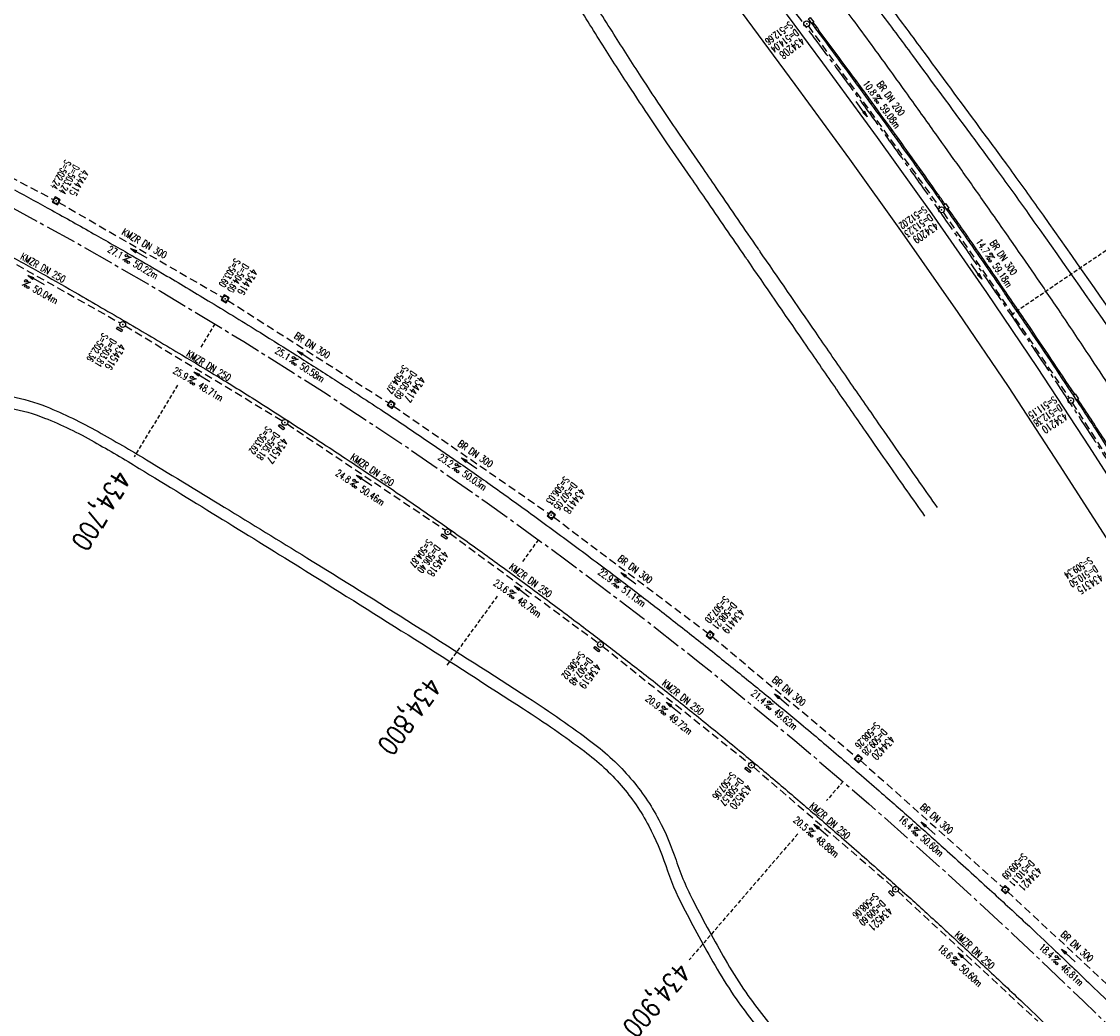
# Model space of a CAD drawing. Extents: x 454519 to 459636, y 422856 to 428936.
# Tile 25 of 82: x 457219 to 457495, y 425321 to 425576. Entities that reach past the tile are written whole.
import ezdxf
from ezdxf.enums import TextEntityAlignment as Align

# ---------------------------------------------------------------- set-up
doc = ezdxf.new("R2010")
doc.units = 0
doc.header["$LTSCALE"] = 2
doc.header["$MEASUREMENT"] = 0
for name, pattern in [('ACHSE', [5.5, 4, -0.5, 0.5, -0.5]), ('AUSGEZOGEN', [0]), ('GESTRICH-X2', [1.5, 1, -0.5]), ('GESTRICHELT', [0.75, 0.5, -0.25])]:
    doc.linetypes.add(name, pattern=pattern)
doc.layers.get('0').update_dxf_attribs({"linetype": 'CONTINUOUS'})
for name, color, linetype in [('ACHSETOP', 1, 'ACHSE'), ('FBR', 8, 'CONTINUOUS'), ('HEKTOM', 1, 'GESTRICHELT'), ('KANAL', 7, 'GESTRICH-X2'), ('PFEIL', 7, 'CONTINUOUS'), ('RINNE', 8, 'CONTINUOUS'), ('SCHACHTNR', 6, 'CONTINUOUS'), ('SCHSYMBOL', 7, 'CONTINUOUS'), ('TEXTO', 4, 'CONTINUOUS'), ('TEXTU', 4, 'CONTINUOUS'), ('WEG', 8, 'AUSGEZOGEN')]:
    doc.layers.add(name, color=color, linetype=linetype)
doc.styles.add('ROMANS', font='romans.shx', dxfattribs={"width": 0.8})

# ---------------------------------------------------------------- blocks, each defined once
blk = doc.blocks.new('PROM')
blk.add_line((1.57, 1.82), (0.02, 0.02))
for centre, radius in [((0.32, 1.51), 0.317), ((0.94, 0.29), 0.283), ((1.64, 0.29), 0.283)]:
    blk.add_circle(centre, radius)
blk.add_arc((0.99, 2.68), 1.03, 239.1414, 303.3549)
blk = doc.blocks.new('PFEIL2')
at = {"color": 0}
for p, q in [((0.88, 0), (-2.4, -0.01)), ((0.88, -0.27), (0.88, 0.28)), ((0.88, 0.28), (2.43, 0.01)), ((0.91, 0.27), (0.88, 0.26)), ((0.97, 0.26), (0.88, 0.25)), ((1.02, 0.25), (0.88, 0.23)), ((1.07, 0.24), (0.88, 0.21)), ((1.13, 0.23), (0.88, 0.19)), ((1.18, 0.22), (0.88, 0.17)), ((1.24, 0.21), (0.88, 0.15)), ((1.29, 0.21), (0.88, 0.14)), ((1.34, 0.2), (0.88, 0.12)), ((1.4, 0.19), (0.88, 0.1)), ((1.45, 0.18), (0.88, 0.08)), ((1.51, 0.17), (0.88, 0.06)), ((1.56, 0.16), (0.88, 0.04)), ((1.61, 0.15), (0.88, 0.02)), ((1.67, 0.14), (0.88, 0.01)), ((1.72, 0.13), (0.88, -0.01)), ((1.78, 0.12), (0.88, -0.03)), ((1.83, 0.11), (0.88, -0.05)), ((1.88, 0.1), (0.88, -0.07)), ((1.94, 0.09), (0.88, -0.09)), ((2.05, 0.08), (0.88, -0.12)), ((1.99, 0.08), (0.88, -0.11)), ((2.1, 0.07), (0.88, -0.14)), ((2.15, 0.06), (0.88, -0.16)), ((2.21, 0.05), (0.88, -0.18)), ((2.26, 0.04), (0.88, -0.2)), ((2.32, 0.03), (0.88, -0.22)), ((2.37, 0.02), (0.88, -0.23)), ((2.42, 0.01), (0.88, -0.25)), ((2.43, 0.01), (0.88, -0.27))]:
    blk.add_line(p, q, dxfattribs=at)
blk = doc.blocks.new('GST')
at = {"color": 0}
blk.add_circle((0, 0), 0.75, dxfattribs=at)
blk.add_point((0, 0), dxfattribs=at)
blk = doc.blocks.new('17')
blk.add_lwpolyline([(-0.76, -1.22), (0.75, -1.22), (0.75, -1.8), (-0.76, -1.8)], close=True)
blk.add_blockref('GST', (0, 0))
blk = doc.blocks.new('20')
blk.add_lwpolyline([(-0.75, -0.75), (0.75, -0.75), (0.75, 0.75), (-0.75, 0.75)], close=True)
blk.add_circle((0, 0), 0.676)
blk.add_point((0, 0))

msp = doc.modelspace()

# ---------------------------------------------------------------- linework, layer by layer
at = {"layer": 'ACHSETOP', "flags": 128}
msp.add_lwpolyline([(457915.72, 424851.29, -0.000006), (457913.58, 424853.81, -0.000044), (457913.3, 424854.14), (457897.16, 424873.22, 0.000004), (457889.08, 424882.77, -0.000008), (457881.01, 424892.31, -0.000002), (457872.61, 424902.22, -0.000003), (457864.86, 424911.39), (457848.71, 424930.47, 0.000027), (457843.58, 424936.54, -0.000013), (457838.45, 424942.6, -0.000828), (457837.34, 424943.91, -0.000193), (457832.58, 424949.58, -0.002836), (457826.36, 424957.07, -0.00181), (457816.73, 424968.91, -0.002663), (457809.62, 424977.8, -0.002228), (457801.22, 424988.52, -0.002227), (457793.59, 424998.45, -0.002235), (457786.07, 425008.4, -0.002237), (457778.64, 425018.43, -0.002229), (457771.27, 425028.55, -0.002228), (457764.01, 425038.74, -0.002231), (457756.84, 425048.97, -0.002238), (457749.71, 425059.34, -0.00227), (457742.78, 425069.63, -0.002201), (457734.87, 425081.59, -0.002958), (457729.08, 425090.55, -0.001376), (457721.3, 425102.82, -0.002197), (457716.48, 425110.54, -0.000018), (457715.87, 425111.53, 0.000102), (457715.76, 425111.71, 0.000005), (457709.19, 425122.34, -0.000006), (457702.61, 425132.97), (457689.46, 425154.23), (457676.31, 425175.49), (457663.16, 425196.75, -0.000006), (457656.58, 425207.38, 0.000006), (457650.01, 425218.01), (457636.86, 425239.28), (457623.71, 425260.54, -0.000006), (457617.13, 425271.17, 0.000006), (457610.56, 425281.8), (457597.41, 425303.06), (457584.25, 425324.32, -0.000017), (457577.68, 425334.95, 0.000017), (457571.1, 425345.59, 0.000011), (457564.53, 425356.22, -0.000007), (457557.95, 425366.85, -0.000002), (457550.82, 425378.37, -0.000002), (457544.8, 425388.11, -0.000012), (457538.23, 425398.74, 0.000002), (457531.65, 425409.37, 0.000013), (457522.15, 425424.73, 0.000036), (457518.82, 425430.11, 0.000002), (457518.5, 425430.63, 0.001494), (457513.17, 425439.19, 0.001009), (457505.21, 425451.81, 0.002111), (457499.48, 425460.77, 0.001564), (457491.66, 425472.81, 0.001564), (457484.79, 425483.24, 0.001559), (457477.84, 425493.65, 0.001562), (457470.82, 425504.02, 0.001568), (457463.77, 425514.31, 0.001567), (457456.64, 425524.56, 0.001562), (457449.44, 425534.8, 0.001556), (457442.17, 425544.98, 0.001559), (457434.85, 425555.1, 0.001564), (457427.46, 425565.18, 0.001563), (457420.01, 425575.22, 0.001565), (457412.5, 425585.2, 0.001564), (457404.92, 425595.15, 0.001562), (457397.28, 425605.05, 0.001562), (457389.58, 425614.89, 0.001563), (457381.81, 425624.71, 0.001568), (457374, 425634.44, 0.001561), (457366.14, 425644.12, 0.001554), (457358.17, 425653.79, 0.001558), (457350.15, 425663.42, 0.001564), (457342.11, 425672.95, 0.001572), (457334, 425682.43, 0.001566), (457325.8, 425691.9, 0.00156), (457317.56, 425701.31, 0.001562), (457309.26, 425710.65, 0.00156), (457300.91, 425719.93, 0.001558), (457292.49, 425729.18, 0.001564), (457284, 425738.39, 0.001569), (457275.49, 425747.51, 0.001564), (457266.01, 425757.53, 0.001926), (457258.25, 425765.62, 0.001186), (457247.56, 425776.64, 0.001887), (457240.8, 425783.52, 0.000041), (457237.45, 425786.9, 0.000316), (457237.01, 425787.34, 0.000002), (457228.45, 425795.96, 0.000003), (457223.19, 425801.26), (457205.57, 425819), (457187.95, 425836.74), (457170.34, 425854.48), (457152.72, 425872.22), (457135.11, 425889.96), (457117.49, 425907.69), (457099.87, 425925.43), (457082.26, 425943.17), (457064.64, 425960.91, 0.000014), (457055.83, 425969.78, -0.000014), (457047.03, 425978.65), (457029.41, 425996.39), (457011.79, 426014.13), (456994.18, 426031.87), (456976.56, 426049.61), (456958.95, 426067.35), (456941.33, 426085.09), (456923.71, 426102.82), (456906.1, 426120.56, 0.000014), (456897.29, 426129.43, -0.000014), (456888.48, 426138.3), (456870.86, 426156.04), (456853.25, 426173.78), (456835.63, 426191.52), (456818.02, 426209.26), (456800.4, 426227), (456782.78, 426244.74), (456765.17, 426262.47), (456747.55, 426280.21), (456729.93, 426297.95), (456712.32, 426315.69), (456694.7, 426333.43), (456677.09, 426351.17), (456659.47, 426368.91), (456641.85, 426386.65), (456624.24, 426404.39), (456606.62, 426422.13), (456589.01, 426439.87, 0.000014), (456580.2, 426448.74, -0.000014), (456571.39, 426457.6), (456553.77, 426475.34), (456536.16, 426493.08), (456518.54, 426510.82), (456500.93, 426528.56), (456483.31, 426546.3), (456465.69, 426564.04), (456448.08, 426581.78), (456430.46, 426599.52, 0.000014), (456421.65, 426608.39, -0.000014), (456412.84, 426617.26), (456395.23, 426634.99), (456383.63, 426646.67, 0.000725), (456382.56, 426647.75, 0.000156), (456377.6, 426652.72, 0.002626), (456370.69, 426659.55, 0.001668), (456359.73, 426670.21, 0.002498), (456351.52, 426678.06, 0.002083), (456341.58, 426687.4, 0.002085), (456332.39, 426695.88, 0.002089), (456323.15, 426704.28, 0.002082), (456313.84, 426712.59, 0.002074), (456304.43, 426720.86, 0.002079), (456294.95, 426729.04, 0.002087), (456285.44, 426737.12, 0.002093), (456275.86, 426745.12, 0.002088), (456266.18, 426753.06, 0.002077), (456256.46, 426760.91, 0.002077), (456246.66, 426768.68, 0.002082), (456236.8, 426776.37, 0.002086), (456226.89, 426783.97, 0.002088), (456215.98, 426792.19, 0.002513), (456206.86, 426798.93, 0.001652), (456194.46, 426807.93, 0.002613), (456186.58, 426813.55, 0.000131), (456181.19, 426817.36, 0.000661), (456180.12, 426818.11, 0.000001), (456173.12, 426823.01, -0.000002), (456166.12, 426827.92), (456145.65, 426842.27), (456125.17, 426856.61), (456104.7, 426870.96), (456084.23, 426885.31, 0.000012), (456075.03, 426891.75, -0.000012), (456065.83, 426898.2, -0.00044), (456065.72, 426898.27, -0.000024), (456063.76, 426899.66, -0.003713), (456055.72, 426905.4, -0.002427), (456043.53, 426914.34, -0.004512), (456034.85, 426920.89, -0.003471), (456023.71, 426929.59, -0.003476), (456013.96, 426937.42, -0.003478), (456004.33, 426945.38, -0.003472), (455994.81, 426953.46, -0.003468), (455985.39, 426961.7, -0.003467), (455976.09, 426970.06, -0.003474), (455966.91, 426978.53, -0.003474), (455957.86, 426987.14, -0.003467), (455948.91, 426995.88, -0.00347), (455940.09, 427004.74, -0.003474), (455931.4, 427013.72, -0.003479), (455922.83, 427022.81, -0.003475), (455914.39, 427032.04, -0.003471), (455906.07, 427041.38, -0.003476), (455897.89, 427050.82, -0.00347), (455889.85, 427060.38, -0.003463), (455881.92, 427070.06, -0.00347), (455874.13, 427079.85, -0.003479), (455866.5, 427089.73, -0.003479), (455859, 427099.71, -0.003469), (455851.62, 427109.82, -0.003465), (455844.39, 427120.03, -0.003473), (455837.31, 427130.32, -0.003478), (455830.37, 427140.71, -0.003474), (455823.57, 427151.21, -0.00347), (455816.92, 427161.79, -0.003471), (455810.42, 427172.47, -0.003472), (455804.07, 427183.23, -0.003473), (455797.87, 427194.08, -0.003473), (455791.42, 427205.75, -0.003967), (455785.92, 427216.04, -0.002976), (455778.94, 427229.57, -0.004632), (455774.58, 427238.32, -0.000579), (455770.49, 427246.77, -0.001724), (455769.13, 427249.62, -0.000007), (455765.12, 427258.07, -0.000021), (455763.79, 427260.87), (455753.08, 427283.46), (455742.37, 427306.05), (455731.66, 427328.64, -0.000016), (455726.85, 427338.77, 0.000012), (455722.05, 427348.89, 0.000505), (455721.99, 427349.02, 0.000029), (455720.94, 427351.23, 0.005761), (455716.62, 427360.03, 0.003719), (455709.66, 427373.54, 0.006688), (455704.46, 427383.16, 0.005204), (455697.47, 427395.36, 0.00521), (455691.03, 427406.07, 0.005208), (455684.38, 427416.66, 0.005212), (455677.5, 427427.1, 0.005215), (455670.41, 427437.39, 0.005208), (455663.11, 427447.52, 0.005201), (455655.59, 427457.52, 0.005205), (455647.54, 427467.76, 0.005666), (455639.94, 427477.01, 0.004763), (455630.21, 427488.37, 0.007089), (455623.49, 427495.84, 0.001658), (455615.56, 427504.36, 0.003572), (455611.84, 427508.28, 0.000012), (455608, 427512.26, -0.000027), (455606.32, 427514), (455588.97, 427532), (455571.61, 427550), (455554.26, 427567.99), (455536.91, 427585.99, 0.000014), (455528.23, 427594.99, -0.000014), (455519.55, 427603.99), (455502.2, 427621.98), (455484.85, 427639.98, 0.000002), (455479.31, 427645.72, -0.000001), (455473.77, 427651.47, -0.001156), (455472.6, 427652.69, -0.000265), (455467.53, 427658.01, -0.003963), (455460.87, 427665.1, -0.002525), (455450.56, 427676.37, -0.003728), (455442.98, 427684.88, -0.00312), (455434.07, 427695.16, -0.003121), (455425.99, 427704.71, -0.003125), (455418.05, 427714.35, -0.003131), (455410.22, 427724.09, -0.003129), (455402.51, 427733.93, -0.003124), (455394.93, 427743.86, -0.003122), (455387.47, 427753.9, -0.003123), (455380.13, 427764.03, -0.003127), (455372.93, 427774.24, -0.003128), (455365.85, 427784.53, -0.003125), (455358.9, 427794.93, -0.003121), (455351.83, 427805.8, -0.003366), (455345.4, 427815.97, -0.002883), (455337.58, 427828.68, -0.004268), (455332.42, 427837.34, -0.001081), (455326.42, 427847.67, -0.002226), (455323.54, 427852.71, -0.000009), (455321.01, 427857.17, 0.000021), (455319.97, 427859.01), (455307.64, 427880.76, -0.000002), (455301.48, 427891.64, 0.000005), (455295.32, 427902.52, 0.000005), (455289.16, 427913.39, -0.000006), (455283, 427924.27, -0.000002), (455276.84, 427935.15, -0.000002), (455270.68, 427946.02, -0.000003), (455264.52, 427956.9, 0.000003), (455258.36, 427967.77, 0.000002), (455252.2, 427978.65, 0.000002), (455246.03, 427989.53, 0.000006), (455239.87, 428000.4, -0.000005), (455233.71, 428011.28, -0.000005), (455227.55, 428022.16, 0.000005), (455221.39, 428033.03, 0.000005), (455215.23, 428043.91, -0.000005), (455209.07, 428054.78, -0.000005), (455202.91, 428065.66, 0.000005), (455196.75, 428076.54, 0.000005), (455190.59, 428087.41, -0.000006), (455184.42, 428098.29, -0.000002), (455178.26, 428109.17, -0.000002), (455172.1, 428120.04, -0.000003), (455165.94, 428130.92, 0.000003), (455159.78, 428141.79, 0.000002), (455153.62, 428152.67, 0.000002), (455147.46, 428163.55, 0.000006), (455141.3, 428174.42, -0.000005), (455135.14, 428185.3, -0.000005), (455128.98, 428196.18, 0.000005), (455122.82, 428207.05, 0.000005), (455116.66, 428217.93, -0.000009), (455110.49, 428228.8), (455098.17, 428250.56), (455091.75, 428261.89, 0.000684), (455090.33, 428264.4, 0.000218), (455085.82, 428272.29, 0.001881), (455080.96, 428280.74, 0.001202), (455073.26, 428293.91, 0.001632), (455067.33, 428303.92, 0.001421), (455060.45, 428315.38, 0.001428), (455053.96, 428326.06, 0.001428), (455047.4, 428336.7, 0.00142), (455040.79, 428347.29, 0.001417), (455034.11, 428357.87, 0.001416), (455027.36, 428368.42, 0.00142), (455020.58, 428378.89, 0.001425), (455013.72, 428389.34, 0.001425), (455006.81, 428399.76, 0.001418), (454999.84, 428410.12, 0.001415), (454992.8, 428420.47, 0.001417), (454985.7, 428430.77, 0.00142), (454978.56, 428441.01, 0.001426), (454971.36, 428451.22, 0.001423), (454964.09, 428461.4, 0.00142), (454956.76, 428471.54, 0.001422), (454949.38, 428481.62, 0.001169), (454943.26, 428489.9, 0.001416)], format="xyb", dxfattribs=at)
msp.add_lwpolyline([(456284.85, 426002.02), (456285.26, 426001.55), (456302.29, 425983.25), (456319.77, 425965.38), (456337.69, 425947.95), (456356.05, 425930.98), (456374.82, 425914.47), (456393.99, 425898.43), (456413.57, 425882.88), (456433.52, 425867.82), (456453.85, 425853.27), (456474.53, 425839.23), (456495.56, 425825.7), (456516.92, 425812.71), (456538.6, 425800.26), (456546.62, 425795.83), (456560.58, 425788.35), (456582.84, 425776.97), (456605.34, 425766.09), (456628.07, 425755.67), (456650.98, 425745.67), (456674.06, 425736.07), (456697.29, 425726.81), (456720.63, 425717.87), (456744.08, 425709.21), (456767.62, 425700.78), (456791.23, 425692.55), (456814.88, 425684.47), (456838.58, 425676.5), (456862.3, 425668.61), (456880.49, 425662.58), (456886.03, 425660.75), (456909.76, 425652.88), (456933.47, 425644.95), (456957.16, 425636.94), (456980.79, 425628.79), (457004.36, 425620.47), (457027.86, 425611.94), (457051.27, 425603.15), (457074.56, 425594.07), (457097.72, 425584.66), (457120.73, 425574.88), (457143.56, 425564.68), (457160.92, 425556.58), (457166.18, 425554.05), (457188.58, 425542.95), (457210.74, 425531.39), (457232.66, 425519.37), (457254.33, 425506.89), (457275.73, 425493.96), (457296.85, 425480.6), (457317.69, 425466.79), (457338.24, 425452.55), (457358.49, 425437.89), (457378.43, 425422.81), (457392.51, 425411.76), (457398.05, 425407.32), (457417.35, 425391.43), (457436.34, 425375.17), (457455.03, 425358.56), (457473.43, 425341.64), (457491.55, 425324.42), (457509.41, 425306.93), (457527.03, 425289.2), (457544.43, 425271.24), (457561.61, 425253.08), (457578.09, 425235.63), (457595.42, 425216.25), (457612.09, 425197.61), (457628.62, 425178.85), (457645.03, 425160), (457661.36, 425141.06), (457677.61, 425122.07), (457693.8, 425103.02), (457709.97, 425083.95), (457717.08, 425075.56)], dxfattribs=at)
at = {"layer": 'ACHSETOP'}
msp.add_lwpolyline([(458142.07, 424478.93, -0.000001), (458146.87, 424467.39, 0.000017), (458151.67, 424455.85, 0.000009), (458156.47, 424444.3, -0.000011), (458161.27, 424432.76, -0.000008), (458166.07, 424421.22, 0.000009), (458170.87, 424409.68, 0.000009)], format="xyb", dxfattribs=at)
at = {"layer": 'FBR', "flags": 128}
for points in [[(457176.51, 425850.98, -0.000001), (457160.29, 425867.39, -0.000176)], [(457075.09, 425953.15, -0.000002), (457067.24, 425961.04, 0.000002), (457059.38, 425968.93, 0.000158)], [(457499.44, 425480.6, 0.00249), (457493.61, 425489.51, 0.002058), (457486.45, 425500.23, 0.0018), (457479.72, 425510.14, 0.001969), (457473.5, 425519.15, 0.001053), (457466.44, 425529.25, 0.001132), (457459.83, 425538.61, 0.000857), (457453.58, 425547.38, 0.000738), (457446.3, 425557.55, 0.001601), (457437.67, 425569.48, 0.002891), (457432.83, 425576.04, 0.001502), (457428.79, 425581.42, 0.00085)]]:
    msp.add_lwpolyline(points, format="xyb", dxfattribs=at)
at = {"layer": 'FBR'}
for points in [[(457830.44, 424948.93, 0.000001), (457838.48, 424939.43, 0.000001), (457846.15, 424930.39, 0.000007)], [(457830.44, 424948.93, 0.000001), (457838.48, 424939.43, 0.000001), (457846.15, 424930.39, 0.000007)], [(457698.12, 425105.11, -0.000021), (457705.74, 425096.15, 0.000017), (457713.37, 425087.18, 0.000002), (457721.98, 425077.06, -0.000001), (457730.58, 425066.93, -0.000044)], [(457698.12, 425105.11, -0.000021), (457705.74, 425096.15, 0.000017), (457713.37, 425087.18, 0.000002), (457721.98, 425077.06, -0.000001), (457730.58, 425066.93, -0.000044)], [(457216.75, 425532.96, -0.00272), (457226.33, 425527.73, -0.002406), (457237.09, 425521.7, -0.00206), (457247.05, 425516.01, -0.002293), (457255.95, 425510.82, -0.003149), (457267.29, 425504.04, -0.002798), (457279.97, 425496.26, -0.001953), (457289.32, 425490.39, -0.001868), (457299.05, 425484.18, -0.002858), (457310.9, 425476.47, -0.003072), (457321.83, 425469.16, -0.002945), (457330.83, 425462.99, -0.002802), (457340.22, 425456.39, -0.002716), (457350.83, 425448.76, -0.00255), (457362.04, 425440.51, -0.002291), (457373.25, 425432.09, -0.002742), (457382.55, 425424.97, -0.002455), (457392.01, 425417.56, -0.002428), (457401.5, 425409.98, -0.002187), (457410.56, 425402.6, -0.002351), (457418.93, 425395.66, -0.002665), (457429.24, 425386.93, -0.002612), (457439.67, 425377.91, -0.001709), (457448.22, 425370.38, -0.001747), (457456.53, 425362.97, -0.002233), (457467.4, 425353.11, -0.002596), (457476.67, 425344.55, -0.001959), (457484.4, 425337.27, -0.001787), (457492.81, 425329.22, -0.001895), (457505.42, 425316.99, -0.002606)], [(457215.29, 425516.2, -0.003497), (457225.23, 425510.68, -0.002367), (457234.32, 425505.48, -0.001664), (457247.2, 425497.98, -0.001984), (457259.81, 425490.52, -0.002626), (457269.28, 425484.8, -0.004272), (457279.85, 425478.22, -0.003134), (457294.11, 425469.03, -0.002055), (457305.28, 425461.67, -0.002547), (457314.24, 425455.66, -0.002958), (457324.87, 425448.34, -0.003075), (457335.01, 425441.18, -0.002676), (457345.32, 425433.72, -0.002666), (457355.6, 425426.11, -0.002088), (457365.5, 425418.64, -0.002318), (457374.37, 425411.83, -0.002554), (457383.86, 425404.38, -0.002576), (457393.2, 425396.9, -0.002566), (457403.15, 425388.76, -0.002776), (457412.26, 425381.15, -0.00194), (457420.83, 425373.84, -0.001815), (457429.94, 425365.97, -0.001997), (457440.41, 425356.77, -0.002507), (457448.68, 425349.37, -0.002323), (457457.06, 425341.72, -0.002109), (457466.22, 425333.22, -0.001601), (457475.44, 425324.53, -0.001958), (457482.93, 425317.37, -0.001836)], [(457215.29, 425516.2, -0.003497), (457225.23, 425510.68, -0.002367), (457234.32, 425505.48, -0.001664), (457247.2, 425497.98, -0.001984), (457259.81, 425490.52, -0.002626), (457269.28, 425484.8, -0.004272), (457279.85, 425478.22, -0.003134), (457294.11, 425469.03, -0.002055), (457305.28, 425461.67, -0.002547), (457314.24, 425455.66, -0.002958), (457324.87, 425448.34, -0.003075), (457335.01, 425441.18, -0.002676), (457345.32, 425433.72, -0.002666), (457355.6, 425426.11, -0.002088), (457365.5, 425418.64, -0.002318), (457374.37, 425411.83, -0.002554), (457383.86, 425404.38, -0.002576), (457393.2, 425396.9, -0.002566), (457403.15, 425388.76, -0.002776), (457412.26, 425381.15, -0.00194), (457420.83, 425373.84, -0.001815), (457429.94, 425365.97, -0.001997), (457440.41, 425356.77, -0.002507), (457448.68, 425349.37, -0.002323), (457457.06, 425341.72, -0.002109), (457466.22, 425333.22, -0.001601), (457475.44, 425324.53, -0.001958), (457482.93, 425317.37, -0.001836)]]:
    msp.add_lwpolyline(points, format="xyb", dxfattribs=at)
at = {"layer": 'FBR', "flags": 128}
msp.add_lwpolyline([(457254.81, 425766.05), (457271.33, 425748.82), (457288.41, 425730.62), (457303.39, 425714.14), (457318.84, 425696.79), (457334.97, 425678.07), (457350.5, 425659.72), (457365.56, 425641.5), (457381.5, 425621.74), (457395.49, 425604), (457409.71, 425585.63), (457424.49, 425565.59), (457438.49, 425546.46), (457452.53, 425526.85), (457466.6, 425506.58), (457479.65, 425487.34), (457493.06, 425466.93)], dxfattribs=at)
at = {"layer": 'FBR'}
for points in [[(457573.91, 425320.33), (457568.16, 425329.53), (457560.42, 425342.03), (457548.83, 425360.68), (457534.68, 425383.62), (457523.53, 425401.61), (457510.19, 425423.13), (457498.22, 425442.3), (457485.41, 425462.32), (457472.24, 425482.39), (457459.35, 425501.42), (457445.07, 425521.94), (457431.49, 425540.89), (457417.46, 425560.03), (457402.44, 425580.36), (457388.3, 425598.7), (457374.25, 425616.42), (457358.36, 425636.18), (457343.86, 425653.73), (457327.86, 425672.62), (457312.22, 425690.74), (457296.75, 425708.12), (457288.55, 425717.34), (457281.48, 425724.93)], [(457493.06, 425466.93), (457505.95, 425446.8), (457517.85, 425427.8), (457531.26, 425406.09), (457542.36, 425388.21), (457556.44, 425365.38), (457568.27, 425346.24), (457575.57, 425334.38), (457581.76, 425324.44), (457589.24, 425312.29), (457594.61, 425303.6), (457601.42, 425292.62), (457608.72, 425280.78)]]:
    msp.add_lwpolyline(points, dxfattribs=at)
at = {"layer": 'HEKTOM'}
for p, q in [((457472.97, 425500.88), (457508.19, 425524.81)), ((457268.28, 425498.53), (457264.48, 425492.27)), ((457258.68, 425482.73), (457247.5, 425464.34)), ((457351.44, 425443.06), (457347.34, 425437.44)), ((457340.87, 425428.55), (457327.91, 425410.75)), ((457429.75, 425380.88), (457425.51, 425375.96)), ((457418.1, 425367.38), (457390.23, 425335.07))]:
    msp.add_line(p, q, dxfattribs=at)
at = {"layer": 'KANAL'}
for p, q in [((457420.84, 425575.06), (457454.62, 425528.44)), ((457183.72, 425553.12), (457226.81, 425530.47)), ((457228.12, 425529.75), (457270.28, 425505.34)), ((457455.5, 425527.22), (457487.87, 425479.47)), ((457201.62, 425522.59), (457243.91, 425498.75)), ((457271.56, 425504.56), (457312.97, 425478.19)), ((457245.22, 425498), (457285.62, 425473.59)), ((457314.22, 425477.38), (457354.12, 425449.75)), ((457488.69, 425478.22), (457509.53, 425445.69)), ((457286.88, 425472.78), (457327.53, 425445.47)), ((457355.34, 425448.88), (457395, 425419)), ((457328.75, 425444.59), (457366.78, 425416.53)), ((457396.19, 425418.06), (457433.12, 425387.22)), ((457367.97, 425415.62), (457405.62, 425385.53)), ((457434.25, 425386.25), (457470.88, 425353.56)), ((457406.78, 425384.56), (457442.69, 425353.66)), ((457443.81, 425352.66), (457479.78, 425319.25)), ((457472, 425352.56), (457505.19, 425321.69))]:
    msp.add_line(p, q, dxfattribs=at)
at = {"layer": 'RINNE'}
for p, q in [((457421.83, 425575.77), (457422.26, 425575.76)), ((457422.51, 425574.75), (457423.02, 425574.74)), ((457423.27, 425573.74), (457423.78, 425573.73)), ((457424.02, 425572.72), (457424.53, 425572.71)), ((457424.69, 425571.83), (457425.19, 425571.82)), ((457425.34, 425570.95), (457425.9, 425570.87)), ((457426.05, 425569.99), (457426.61, 425569.9)), ((457426.8, 425568.97), (457427.37, 425568.88)), ((457427.65, 425567.82), (457428.21, 425567.74)), ((457428.49, 425566.68), (457429.05, 425566.59)), ((457429.34, 425565.54), (457429.9, 425565.45)), ((457430.18, 425564.39), (457430.74, 425564.31)), ((457431.02, 425563.25), (457431.58, 425563.16)), ((457431.86, 425562.11), (457432.42, 425562.02)), ((457432.7, 425560.97), (457433.26, 425560.88)), ((457433.53, 425559.82), (457434.09, 425559.74)), ((457434.37, 425558.68), (457434.93, 425558.59)), ((457435.2, 425557.54), (457435.76, 425557.45)), ((457436.04, 425556.4), (457436.6, 425556.31)), ((457436.87, 425555.25), (457437.43, 425555.17)), ((457437.7, 425554.11), (457438.26, 425554.03)), ((457438.53, 425552.97), (457439.09, 425552.89)), ((457439.36, 425551.83), (457439.92, 425551.74)), ((457440.19, 425550.69), (457440.75, 425550.6)), ((457441.02, 425549.55), (457441.57, 425549.46)), ((457441.84, 425548.41), (457442.4, 425548.32)), ((457442.66, 425547.27), (457443.22, 425547.18)), ((457443.49, 425546.13), (457444.04, 425546.04)), ((457444.31, 425544.99), (457444.86, 425544.9)), ((457445.13, 425543.85), (457445.68, 425543.76)), ((457445.95, 425542.71), (457446.5, 425542.62)), ((457446.76, 425541.57), (457447.32, 425541.48)), ((457447.58, 425540.43), (457448.13, 425540.34)), ((457448.39, 425539.29), (457448.94, 425539.21)), ((457449.2, 425538.15), (457449.76, 425538.07)), ((457450.01, 425537.02), (457450.57, 425536.93)), ((457450.82, 425535.88), (457451.37, 425535.79)), ((457451.63, 425534.74), (457452.18, 425534.65)), ((457452.44, 425533.6), (457452.99, 425533.52)), ((457453.24, 425532.46), (457453.79, 425532.38)), ((457454.04, 425531.33), (457454.59, 425531.24)), ((457454.85, 425530.19), (457455.4, 425530.1)), ((457455.65, 425529.05), (457455.65, 425529.05)), ((457456.48, 425527.91), (457456.99, 425527.83)), ((457457.24, 425526.78), (457457.79, 425526.7)), ((457458.04, 425525.64), (457458.59, 425525.56)), ((457458.83, 425524.51), (457459.38, 425524.42)), ((457459.63, 425523.37), (457460.17, 425523.29)), ((457460.42, 425522.24), (457460.96, 425522.15)), ((457461.21, 425521.1), (457461.75, 425521.02)), ((457462, 425519.97), (457462.54, 425519.88)), ((457462.78, 425518.83), (457463.33, 425518.75)), ((457463.57, 425517.7), (457464.11, 425517.61)), ((457464.35, 425516.56), (457464.9, 425516.48)), ((457465.14, 425515.43), (457465.68, 425515.35)), ((457465.92, 425514.3), (457466.46, 425514.21)), ((457466.7, 425513.16), (457467.24, 425513.08)), ((457467.48, 425512.03), (457468.02, 425511.95)), ((457468.26, 425510.9), (457468.8, 425510.81)), ((457469.03, 425509.76), (457469.57, 425509.68)), ((457469.81, 425508.63), (457470.35, 425508.55)), ((457470.58, 425507.5), (457471.12, 425507.41)), ((457471.35, 425506.37), (457471.89, 425506.28)), ((457472.12, 425505.23), (457472.66, 425505.15)), ((457472.89, 425504.1), (457473.44, 425504.02)), ((457473.66, 425502.97), (457474.2, 425502.89)), ((457474.43, 425501.84), (457474.97, 425501.75)), ((457475.2, 425500.71), (457475.74, 425500.62)), ((457475.97, 425499.58), (457476.51, 425499.49)), ((457476.73, 425498.44), (457477.27, 425498.36)), ((457477.5, 425497.31), (457478.04, 425497.23)), ((457478.26, 425496.18), (457478.8, 425496.1)), ((457479.02, 425495.05), (457479.56, 425494.97)), ((457479.79, 425493.92), (457480.32, 425493.84)), ((457480.55, 425492.79), (457481.08, 425492.71)), ((457481.31, 425491.66), (457481.84, 425491.58)), ((457482.07, 425490.53), (457482.6, 425490.45)), ((457482.82, 425489.4), (457483.36, 425489.32)), ((457483.58, 425488.27), (457484.12, 425488.19)), ((457484.34, 425487.14), (457484.87, 425487.06)), ((457485.09, 425486.01), (457485.63, 425485.93)), ((457485.84, 425484.88), (457486.38, 425484.8)), ((457486.6, 425483.75), (457487.13, 425483.67)), ((457487.35, 425482.62), (457487.88, 425482.54)), ((457488.1, 425481.49), (457488.64, 425481.41)), ((457488.85, 425480.36), (457489.16, 425480.32)), ((457489.6, 425479.24), (457489.6, 425479.23)), ((457490.13, 425479.15), (457490.13, 425479.15)), ((457490.34, 425478.11), (457490.88, 425478.02)), ((457491.09, 425476.98), (457491.62, 425476.9)), ((457491.83, 425475.85), (457492.36, 425475.77)), ((457492.57, 425474.72), (457493.1, 425474.64)), ((457493.3, 425473.6), (457493.83, 425473.52)), ((457494.04, 425472.47), (457494.57, 425472.39)), ((457494.77, 425471.35), (457495.3, 425471.26))]:
    msp.add_line(p, q, dxfattribs=at)
for points in [[(457425.11, 425571.26, 0.000589), (457421.79, 425575.73, 0.002191)], [(457455.92, 425529.36, 0.000428), (457454.13, 425531.9, 0.002518), (457443.48, 425546.83, 0.00125), (457437.23, 425555.44, 0.001137), (457430.31, 425564.88, 0.001457), (457422.11, 425575.97, 0.002191)], [(457554.09, 425376.6, -0.000102), (457548.32, 425385.92, -0.000069), (457539.76, 425399.76, -0.000122), (457533.16, 425410.43, 0.000149), (457527.75, 425419.17, 0.001701), (457522.55, 425427.53, 0.000627), (457508.31, 425450.13, 0.000979), (457502.2, 425459.76, 0.001062), (457496.52, 425468.63, 0.003583), (457489.15, 425479.91, 0.002194), (457476.91, 425498.19, 0.001156), (457470.1, 425508.2, 0.001366), (457464.3, 425516.65, 0.002518), (457453.8, 425531.67, 0.002518), (457443.15, 425546.59, 0.00125), (457436.91, 425555.2, 0.001137), (457429.99, 425564.65, 0.000868), (457425.11, 425571.26, 0.002191)], [(457489.3, 425480.41, 0.002161), (457477.24, 425498.41, 0.001156), (457470.43, 425508.42, 0.001366), (457464.63, 425516.88, 0.001883), (457456.79, 425528.13, 0.002518)], [(457520.57, 425431.42, 0.000525), (457508.65, 425450.34, 0.000979), (457502.53, 425459.98, 0.001062), (457496.86, 425468.84, 0.003272), (457490.13, 425479.15, 0.002194)]]:
    msp.add_lwpolyline(points, format="xyb", dxfattribs=at)
at = {"layer": 'SCHSYMBOL'}
for points in [[(457421.74, 425575.7), (457420.85, 425576.9), (457421.31, 425577.25), (457422.21, 425576.05)], [(457456.46, 425527.9), (457455.6, 425529.13), (457456.07, 425529.46), (457456.94, 425528.23)], [(457489.8, 425478.93), (457488.97, 425480.19), (457489.45, 425480.51), (457490.28, 425479.26)]]:
    msp.add_lwpolyline(points, close=True, dxfattribs=at)
at = {"layer": 'WEG'}
for points in [[(457500.82, 425493.62, 0.001486), (457477.45, 425526.86, 0.004412), (457469.44, 425537.97, 0.000395), (457462.57, 425547.31, 0.000183), (457447.7, 425567.48, 0.002225), (457439.01, 425579.15, -0.001651), (457427.28, 425594.86, -0.035534), (457420.57, 425605.39, -0.045495), (457416.72, 425614.37, -0.072096), (457415.22, 425623.07, -0.042203), (457416.09, 425638.08, -0.017343), (457418.83, 425653.37, 0.009442), (457424.3, 425681.38, 0.012964), (457426.25, 425694.42, 0.007366), (457428.74, 425717.49)], [(457503.16, 425495.26, 0.001486), (457479.77, 425528.51, 0.004412), (457471.74, 425539.65, 0.000395), (457464.86, 425549, 0.000183), (457449.99, 425569.17, 0.002225), (457441.28, 425580.86, -0.001651), (457429.56, 425596.55, -0.035534), (457423.07, 425606.75, -0.045495), (457419.43, 425615.25, -0.072096), (457418.07, 425623.14, -0.042203), (457418.91, 425637.67, -0.017343), (457421.62, 425652.77, 0.009442), (457427.11, 425680.89, 0.012964), (457429.08, 425694.08, 0.007366), (457431.57, 425717.23, 0.007366)]]:
    msp.add_lwpolyline(points, format="xyb", dxfattribs=at)
at = {"layer": 'WEG', "flags": 128}
for points in [[(457454.01, 425451.34, -0.000718), (457444.88, 425464.35, -0.001073), (457438.81, 425473.08, -0.000002), (457431.32, 425483.88, -0.000681), (457431.3, 425483.91, -0.000037), (457423.63, 425495.04, -0.00002), (457409.17, 425516.05), (457408.46, 425517.08, -0.000105), (457407.91, 425517.88, -0.000006), (457397.61, 425532.85, -0.000175), (457393.84, 425538.34, -0.000107), (457387.7, 425547.29, -0.003446), (457383.6, 425553.35, -0.00242), (457377.86, 425562.06, -0.003295), (457370.83, 425573, -0.003012), (457363.29, 425585.05, -0.000142), (457361.22, 425588.41, -0.000234), (457359.96, 425590.45, -0.000921), (457351.78, 425603.81, -0.002164), (457348.34, 425609.51, -0.00137), (457347.75, 425610.51, -0.000115), (457340.71, 425622.44, -0.001747), (457335.68, 425631.04, 0.001395), (457329.38, 425641.81, 0.019326), (457325.74, 425647.49, 0.017473), (457321.26, 425653.46, 0.036523), (457318.81, 425656.08, 0.038563), (457316.14, 425658.19, 0.047687), (457313.64, 425659.55, 0.047007), (457310.9, 425660.42, 0.035418), (457306.34, 425661.07, 0.039159), (457302.17, 425661.05, 0.002624), (457294.52, 425660.36, 0.002169), (457285.28, 425659.43, 0.001675), (457270.39, 425657.83, -0.00271), (457261.18, 425656.86, -0.006904), (457249.29, 425655.83, -0.004929), (457232.6, 425654.79, -0.004865), (457226.74, 425654.54, -0.017407), (457225.1, 425654.54, -0.015029), (457224.82, 425654.56, -0.002157), (457222.89, 425654.76, -0.02643), (457213.09, 425656.32, -0.063547), (457209.18, 425657.69), (457200.73, 425661.93), (457181.12, 425671.77)], [(457450.81, 425449.09, -0.000718), (457441.68, 425462.11, -0.001073), (457435.59, 425470.85, -0.000002), (457428.11, 425481.66, -0.000681), (457428.08, 425481.69, -0.000037), (457420.42, 425492.82, -0.00002), (457405.95, 425513.83), (457405.24, 425514.86, -0.000105), (457404.69, 425515.67, -0.000006), (457394.39, 425530.63, -0.000175), (457390.62, 425536.13, -0.000107), (457384.47, 425545.08, -0.003446), (457380.34, 425551.19, -0.00242), (457374.58, 425559.92, -0.003295), (457367.52, 425570.9, -0.003012), (457359.96, 425583, -0.000142), (457357.89, 425586.36, -0.000234), (457356.63, 425588.41, -0.000921), (457348.45, 425601.77, -0.002164), (457344.99, 425607.51, -0.00137), (457344.38, 425608.53, -0.000115), (457337.34, 425620.45, -0.001747), (457332.3, 425629.07, 0.001395), (457326.01, 425639.83, 0.019326), (457322.53, 425645.26, 0.017473), (457318.22, 425651, 0.036523), (457316.16, 425653.21, 0.038563), (457313.96, 425654.95, 0.047687), (457312.12, 425655.95, 0.047007), (457310.07, 425656.6, 0.035418), (457306.06, 425657.17, 0.039159), (457302.5, 425657.15, 0.002624), (457294.9, 425656.46, 0.002169), (457285.69, 425655.54, 0.001675), (457270.82, 425653.94, -0.00271), (457261.57, 425652.97, -0.006904), (457249.57, 425651.93, -0.004929), (457232.8, 425650.89, -0.004865), (457226.87, 425650.63, -0.017407), (457224.96, 425650.64, -0.015029), (457224.44, 425650.67, -0.002157), (457222.47, 425650.87, -0.02643), (457212.27, 425652.5, -0.063547), (457207.43, 425654.2), (457198.98, 425658.44), (457179.91, 425668)], [(457121.43, 425538.04), (457118.2, 425532.4, -0.004714), (457111.6, 425517.68, -0.007171), (457107.04, 425508.11, -0.000525), (457100.13, 425494.19, -0.005972), (457099.5, 425492.97, -0.023017), (457098.88, 425491.9, -0.001581), (457092.91, 425482.81, -0.043387), (457097.49, 425482, 0.067215), (457106.07, 425480.89, 0.004601), (457118.08, 425481.08, -0.002989), (457136.57, 425481.42, -0.000644), (457149.25, 425481.56, -0.000309), (457175.69, 425481.81, -0.01449), (457203.71, 425481.24, -0.032616), (457216.09, 425479.82, -0.051592), (457224.87, 425477.26, -0.031679), (457238.26, 425470.81, -0.007861), (457250.65, 425463.58, -0.002259), (457293.26, 425437.55, -0.005392), (457348.75, 425402.46, -0.017578), (457365.27, 425390.92, -0.053839), (457375.15, 425381.67, -0.056707), (457382.38, 425371.05, -0.040569), (457386.81, 425360.67, 0.039191), (457391.36, 425349.91, 0.010313), (457399.45, 425335.08, 0.019434), (457404.2, 425327.48, 0.033062), (457413.79, 425315.23, -0.031498), (457423.88, 425302.4, -0.009105), (457430.71, 425292.12, 0.006002), (457440.96, 425276.45, 0.010912), (457467.03, 425239.41, 0.02542), (457479.35, 425224.36, 0.03484), (457498.25, 425206.24, -0.02413), (457526.07, 425180.68, -0.002587), (457556.74, 425149.33, 0.003953), (457576.87, 425128.87, 0.002977), (457593.75, 425112.18, -0.001976), (457619.25, 425087.07, -0.009158), (457629.11, 425076.92, -0.004882), (457647.07, 425057.35, -0.067224), (457650.47, 425052.37, -0.025198), (457656.92, 425037.69, 0.025198)], [(457073.78, 425459.94, 0.020987), (457084.65, 425471.58, 0.029898), (457090.98, 425479.91, -0.059516), (457097.29, 425479.01, 0.065569), (457105.94, 425477.89, 0.007468), (457118.35, 425478.1, -0.004959), (457137.03, 425478.5, -0.000993), (457149.66, 425478.63, -0.000484), (457175.61, 425478.81, -0.013806), (457203.37, 425478.21, -0.03098), (457215.68, 425476.83, -0.052098), (457224.5, 425474.32, -0.033806), (457237.21, 425468.2, -0.007717), (457248.82, 425461.37, -0.00207), (457291.59, 425435.05, -0.004729), (457347.61, 425399.54, -0.016436), (457363.28, 425388.64, -0.054984), (457372.72, 425379.85, -0.056367), (457379.81, 425369.44, -0.040972), (457384.15, 425359.27, 0.039067), (457388.67, 425348.57, 0.010501), (457396.84, 425333.58, 0.019546), (457401.71, 425325.8, 0.032916), (457411.34, 425313.49, -0.0315), (457421.45, 425300.65, -0.009049), (457428.25, 425290.4, 0.005972), (457438.45, 425274.8, 0.010896), (457464.61, 425237.64, 0.025452), (457476.94, 425222.58, 0.034441), (457495.92, 425204.35, -0.02376), (457523.98, 425178.54, -0.002541), (457554.72, 425147.12, 0.003911), (457574.74, 425126.76, 0.003009), (457591.62, 425110.07, -0.001997), (457617.1, 425084.98, -0.00915), (457626.89, 425074.89, -0.004917), (457644.58, 425055.62, -0.067188), (457647.9, 425050.75, -0.02507), (457654.24, 425036.34, 0.02507)]]:
    msp.add_lwpolyline(points, format="xyb", dxfattribs=at)

# ---------------------------------------------------------------- block references
at = {"layer": 'PFEIL'}
for p, rotation in [((457434.51, 425553.71), 305.9363), ((457248.71, 425516.68), 149.9268), ((457464.03, 425512.01), 304.1313), ((457222.29, 425509.8), 150.5816), ((457291.46, 425490.32), 147.5099), ((457264.9, 425484.93), 148.867), ((457333.6, 425462.73), 145.3075), ((457306.65, 425458.29), 146.0955), ((457374.57, 425433.13), 143.0147), ((457347.16, 425429.77), 143.5684), ((457414, 425401.87), 140.132), ((457386.17, 425399.79), 141.374), ((457424.09, 425368.35), 139.2655), ((457451.62, 425368.87), 138.2744), ((457461.12, 425335.22), 137.1344), ((457487.67, 425336.16), 137.0725)]:
    msp.add_blockref('PFEIL2', p, dxfattribs=dict(at, rotation=rotation))
at = {"layer": 'SCHSYMBOL'}
for name, p, rotation in [('GST', (457420.4, 425575.66), 126.7719000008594), ('20', (457227.48, 425530.13), 331.2356872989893), ('GST', (457455.08, 425527.83), 125.0798000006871), ('20', (457270.94, 425504.97), 328.7183202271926), ('17', (457244.57, 425498.38), 327.6793474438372), ('GST', (457488.28, 425478.84), 123.3849), ('20', (457313.6, 425477.8), 325.8188687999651), ('17', (457286.26, 425473.2), 324.1243634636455), ('20', (457354.74, 425449.32), 323.0139749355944), ('17', (457328.14, 425445.05), 323.8075538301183), ('20', (457395.6, 425418.54), 320.3313310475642), ('17', (457367.37, 425416.09), 322.7680514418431), ('17', (457406.22, 425385.05), 322.1752800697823), ('20', (457433.69, 425386.74), 317.5386151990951), ('17', (457443.26, 425353.16), 313.7964644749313), ('20', (457471.45, 425353.06), 316.7853887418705)]:
    msp.add_blockref(name, p, dxfattribs=dict(at, rotation=rotation))
at = {"layer": 'TEXTU'}
for p, rotation in [((457437.4, 425556.58), 305.9363), ((457244.45, 425514.89), 329.9268), ((457466.35, 425515.89), 304.1313), ((457218.64, 425508.41), 330.5816), ((457287.36, 425488.72), 327.5099), ((457261.21, 425483.66), 328.867), ((457329.19, 425461.24), 325.3075), ((457302.9, 425457.2), 326.0955), ((457370.23, 425431.61), 323.0147), ((457343.37, 425428.84), 323.5684), ((457382.35, 425399.01), 321.374), ((457409.44, 425400.37), 320.132), ((457420.23, 425367.71), 319.2654999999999), ((457447.19, 425368.02), 318.2744), ((457457.24, 425334.72), 317.1344), ((457483.3, 425334.94), 317.0725)]:
    msp.add_blockref('PROM', p, dxfattribs=dict(at, rotation=rotation))

# ---------------------------------------------------------------- texts
at = {"layer": 'HEKTOM', "style": 'ROMANS', "width": 0.8}
for s, rotation, p in [('434,700', 238.6875, (457242.75, 425461.37)), ('434,800', 233.9128, (457322.94, 425408.16)), ('434,900', 229.2573, (457387.28, 425334.75))]:
    msp.add_text(s, height=5, rotation=rotation, dxfattribs=at).set_placement(p)
at = {"layer": 'SCHACHTNR', "style": 'ROMANS'}
for s, height, rotation, width, p in [('S=512.66', 1.8, 216.7719, 0.6, (457415.94, 425576.39)), ('D=514.04', 1.8, 216.7719, 0.6, (457417.44, 425574.39)), ('434208', 2, 216.7719, 0.7, (457418.94, 425572.39)), ('S=502.24', 1.8, 241.2357, 0.6, (457229.82, 425540.84)), ('D=503.24', 1.8, 241.2357, 0.6, (457231.99, 425539.62)), ('434415', 2, 241.2357, 0.7, (457234.19, 425538.42)), ('S=512.02', 1.8, 215.0798, 0.6, (457450.5, 425528.86)), ('D=513.23', 1.8, 215.0798, 0.6, (457451.93, 425526.83)), ('434209', 2, 215.0798, 0.7, (457453.37, 425524.77)), ('S=503.60', 1.8, 238.7183, 0.6, (457273.4, 425515.49)), ('D=504.60', 1.8, 238.7183, 0.6, (457275.54, 425514.2)), ('434416', 2, 238.7183, 0.7, (457277.68, 425512.88)), ('S=502.36', 1.8, 237.6792, 0.6, (457239.47, 425496.3)), ('D=503.81', 1.8, 237.6792, 0.6, (457241.57, 425494.95)), ('434516', 2, 237.6792, 0.7, (457243.7, 425493.62)), ('S=504.87', 1.8, 235.8189, 0.6, (457316.68, 425488.05)), ('D=505.89', 1.8, 235.8189, 0.6, (457318.77, 425486.63)), ('434417', 2, 235.8189, 0.7, (457320.82, 425485.24)), ('S=511.15', 1.8, 213.3849, 0.6, (457483.9, 425479.99)), ('D=512.38', 1.8, 213.3849, 0.6, (457485.27, 425477.93)), ('434210', 2, 213.3849, 0.7, (457486.65, 425475.83)), ('S=503.62', 1.8, 234.1244, 0.6, (457281.57, 425472.34)), ('D=505.18', 1.8, 234.1244, 0.6, (457283.6, 425470.88)), ('434517', 2, 234.1244, 0.7, (457285.6, 425469.41)), ('S=506.03', 1.8, 233.014, 0.6, (457358.12, 425459.45)), ('D=507.05', 1.8, 233.014, 0.6, (457360.09, 425457.96)), ('434418', 2, 233.014, 0.7, (457362.09, 425456.45)), ('S=504.87', 1.8, 233.8076, 0.6, (457322.91, 425443.31)), ('D=506.40', 1.8, 233.8076, 0.6, (457324.92, 425441.84)), ('434518', 2, 233.8076, 0.7, (457326.94, 425440.34)), ('S=509.34', 1.8, 212.2356, 0.6, (457493.14, 425438.65)), ('D=510.50', 1.8, 212.2356, 0.6, (457494.49, 425436.53)), ('434315', 2, 212.2356, 0.7, (457495.8, 425434.44)), ('S=507.20', 1.8, 230.3313, 0.6, (457399.24, 425428.7)), ('D=508.21', 1.8, 230.3313, 0.6, (457401.17, 425427.1)), ('434419', 2, 230.3313, 0.7, (457403.09, 425425.49)), ('S=506.02', 1.8, 232.7681, 0.6, (457362.09, 425414.45)), ('D=507.48', 1.8, 232.7681, 0.6, (457364.1, 425412.92)), ('434519', 2, 232.7681, 0.7, (457366.07, 425411.42)), ('S=508.26', 1.8, 227.5386, 0.6, (457438.09, 425396.25)), ('D=509.28', 1.8, 227.5386, 0.6, (457439.92, 425394.55)), ('434420', 2, 227.5386, 0.7, (457441.79, 425392.87)), ('S=507.06', 1.8, 232.1753, 0.6, (457400.95, 425383.46)), ('D=508.57', 1.8, 232.1753, 0.6, (457402.89, 425381.94)), ('434520', 2, 232.1753, 0.7, (457404.87, 425380.39)), ('S=509.09', 1.8, 226.7854, 0.6, (457475.95, 425362.55)), ('D=510.11', 1.8, 226.7854, 0.6, (457477.8, 425360.84)), ('434421', 2, 226.7854, 0.7, (457479.62, 425359.13)), ('S=508.06', 1.8, 223.7965, 0.6, (457437.8, 425352.34)), ('D=509.60', 1.8, 223.7965, 0.6, (457439.53, 425350.54)), ('434521', 2, 223.7965, 0.7, (457441.26, 425348.73))]:
    msp.add_text(s, height=height, rotation=rotation, dxfattribs=dict(at, width=width)).set_placement(p)
at = {"layer": 'TEXTO', "style": 'ROMANS', "width": 0.75}
for s, rotation, p in [('BR DN 200', 305.9363, (457441.3, 425555.95)), ('KMZR DN 300', 329.9268, (457249.72, 425518.41)), ('BR DN 300', 304.1313, (457470.26, 425515.07)), ('KMZR DN 250', 330.5816, (457223.64, 425512.15)), ('BR DN 300', 327.5099, (457292.81, 425492.22)), ('KMZR DN 250', 328.867, (457266.23, 425487.02)), ('BR DN 300', 325.3075, (457334.75, 425464.38)), ('KMZR DN 250', 326.0955, (457308.25, 425460.23)), ('BR DN 300', 323.0147, (457375.78, 425434.72)), ('KMZR DN 250', 323.5684, (457348.9, 425431.85)), ('BR DN 300', 320.132, (457415.28, 425403.41)), ('KMZR DN 250', 321.374, (457388.04, 425401.81)), ('KMZR DN 250', 319.2655, (457425.79, 425370.12)), ('BR DN 300', 318.2744, (457453.22, 425370.66)), ('KMZR DN 250', 317.1344, (457463.01, 425336.85)), ('BR DN 300', 317.0725, (457489.28, 425337.84))]:
    msp.add_text(s, height=1.8, rotation=rotation, dxfattribs=at).set_placement(p, align=Align.CENTER)
at = {"layer": 'TEXTU', "style": 'ROMANS', "width": 0.75}
for s, rotation, p in [('10.8', 305.9363, (457434.71, 425560.28)), ('59.08m', 305.9363, (457439.14, 425554.16)), ('27.1', 329.9268, (457240.5, 425517.17)), ('14.7', 304.1313, (457463.79, 425519.67)), ('50.22m', 329.9268, (457247.06, 425513.39)), ('59.18m', 304.1313, (457468.04, 425513.42)), ('50.04m', 330.5816, (457221.25, 425506.94)), ('25.1', 327.5099, (457283.5, 425491.19)), ('50.58m', 327.5099, (457289.87, 425487.12)), ('25.9', 328.867, (457257.28, 425486.03)), ('48.71m', 328.867, (457263.78, 425482.09)), ('23.2', 325.3075, (457325.44, 425463.83)), ('24.8', 326.0955, (457299.09, 425459.75)), ('50.03m', 325.3075, (457331.66, 425459.52)), ('50.46m', 326.0955, (457305.38, 425455.53)), ('22.9', 323.0147, (457366.59, 425434.37)), ('23.6', 323.5684, (457339.69, 425431.56)), ('51.15m', 323.0147, (457372.62, 425429.81)), ('48.76m', 323.5684, (457345.78, 425427.06)), ('20.9', 321.374, (457378.78, 425401.88)), ('21.4', 320.132, (457405.94, 425403.29)), ('49.62m', 320.132, (457411.75, 425398.45)), ('49.72m', 321.374, (457384.69, 425397.12)), ('20.5', 319.2655, (457416.78, 425370.69)), ('16.4', 318.2744, (457443.77, 425371.06)), ('48.88m', 319.2655, (457422.5, 425365.75)), ('50.60m', 318.2744, (457449.43, 425366.03)), ('18.6', 317.1344, (457453.91, 425337.84)), ('18.4', 317.0725, (457479.95, 425338.05)), ('50.60m', 317.1344, (457459.44, 425332.69)), ('46.81m', 317.0725, (457485.48, 425332.89))]:
    msp.add_text(s, height=1.8, rotation=rotation, dxfattribs=at).set_placement(p)

doc.saveas('drawing.dxf')
